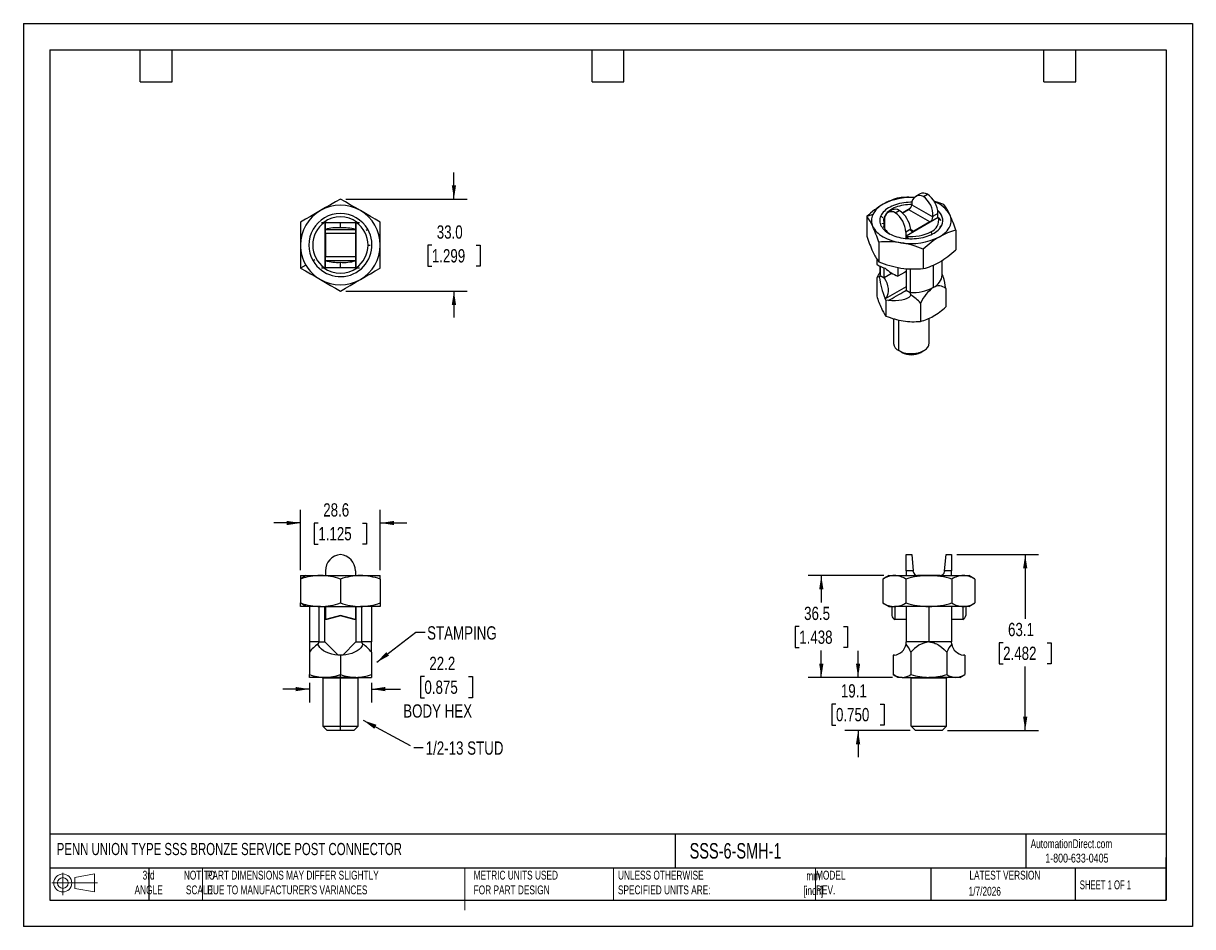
# Model space of a CAD drawing. Header units: millimetres. Extents: x 0 to 419, y 0 to 324.
import ezdxf

# ---------------------------------------------------------------- set-up
doc = ezdxf.new("R2010")
doc.units = ezdxf.units.MM
doc.header["$LTSCALE"] = 1.5
doc.linetypes.add('CENTERX2', pattern=[20.32, 12.7, -2.54, 2.54, -2.54])
doc.layers.add('DIMENSIONS', color=140, linetype='Continuous', lineweight=25)
doc.layers.add('TEXT', color=140, linetype='Continuous', lineweight=25)
doc.layers.add('SLD-DEFPOINTS', color=7, linetype='Continuous')
doc.styles.add('SLDTEXTSTYLE0', font='TXT', dxfattribs={"width": 0.7})
doc.styles.add('SLDTEXTSTYLE1', font='TXT', dxfattribs={"width": 0.65})
doc.styles.add('SLDTEXTSTYLE2', font='TXT', dxfattribs={"width": 0.75})
doc.dimstyles.new('SLDDIMSTYLE0', dxfattribs={"dimtxt": 4.7625, "dimasz": 4.953, "dimexe": 0, "dimexo": 0.0625, "dimgap": 1.190625, "dimtad": 0, "dimtih": 1, "dimtoh": 1, "dimdec": 1, "dimrnd": 1e-09, "dimzin": 12, "dimdsep": 46, "dimtxsty": 'SLDTEXTSTYLE2', "dimsah": 1, "dimcen": 0.09, "dimadec": 0, "dimazin": 3, "dimtfac": 1, "dimtdec": 1, "dimtmove": 0, "dimatfit": 0, "dimfxl": 0, "dimfrac": 2, "dimtolj": 1, "dimtzin": 12, "dimarcsym": 0})
doc.dimstyles.new('SLDDIMSTYLE1', dxfattribs={"dimtxt": 0.18, "dimasz": 4.953, "dimexe": 0, "dimexo": 0.0625, "dimgap": 0, "dimtad": 0, "dimtih": 1, "dimtoh": 1, "dimdec": 0, "dimrnd": 1e-09, "dimzin": 0, "dimdsep": 46, "dimtxsty": 'Standard', "dimsah": 1, "dimcen": 0.09, "dimadec": 0, "dimazin": 0, "dimtfac": 4.953, "dimtdec": 0, "dimtofl": 0, "dimtmove": 0, "dimatfit": 3, "dimfxl": 0, "dimfrac": 2, "dimtolj": 1, "dimtzin": 0, "dimarcsym": 0})
doc.dimstyles.new('SLDDIMSTYLE2', dxfattribs={"dimtxt": 4.7625, "dimasz": 4.953, "dimexe": 0, "dimexo": 0.0625, "dimgap": 1.190625, "dimtad": 0, "dimtih": 1, "dimtoh": 1, "dimdec": 1, "dimrnd": 1e-09, "dimzin": 4, "dimdsep": 46, "dimtxsty": 'SLDTEXTSTYLE2', "dimsah": 1, "dimcen": 0.09, "dimadec": 0, "dimazin": 1, "dimtfac": 1, "dimtdec": 1, "dimtmove": 0, "dimatfit": 0, "dimfxl": 0, "dimfrac": 2, "dimtolj": 1, "dimtzin": 12, "dimarcsym": 0})
doc.dimstyles.new('SLDDIMSTYLE3', dxfattribs={"dimtxt": 4.7625, "dimasz": 4.953, "dimexe": 0, "dimexo": 0.0625, "dimgap": 1.190625, "dimtad": 0, "dimtih": 1, "dimtoh": 1, "dimdec": 1, "dimrnd": 1e-09, "dimzin": 12, "dimdsep": 46, "dimtxsty": 'SLDTEXTSTYLE2', "dimsah": 1, "dimcen": 0.09, "dimadec": 0, "dimazin": 3, "dimtfac": 1, "dimtdec": 1, "dimtofl": 0, "dimtmove": 0, "dimatfit": 3, "dimfxl": 0, "dimfrac": 2, "dimtolj": 1, "dimtzin": 12, "dimarcsym": 0})

# ---------------------------------------------------------------- blocks, each defined once
blk = doc.blocks.new('Block11')
at = {"color": 7, "linetype": 'Continuous', "lineweight": 18}
for p, q in [((0, 4.32), (16.31, 4.32)), ((3.88, 7.97), (3.88, 0)), ((8.22, 6.25), (15.26, 7.55)), ((8.22, 2.39), (8.22, 6.25)), ((15.26, 7.55), (15.26, 1.1)), ((8.22, 2.39), (15.26, 1.1))]:
    blk.add_line(p, q, dxfattribs=at)
for radius in [3.23, 1.93]:
    blk.add_circle((3.88, 4.32), radius, dxfattribs=at)
blk = doc.blocks.new('Block12')
at = {"layer": 'SLD-DEFPOINTS'}
blk.add_blockref('Block11', (0, 0), dxfattribs=at)
blk = doc.blocks.new('_D')
at = {"layer": 'DIMENSIONS'}
for p, q in [((99.35, 127.79), (99.35, 149.48)), ((127.93, 127.79), (127.93, 149.48)), ((99.35, 144.72), (89.83, 144.72)), ((105.72, 144.68), (104.27, 144.68)), ((104.27, 144.68), (104.27, 137.12)), ((121.56, 144.68), (123.01, 144.68)), ((123.01, 144.68), (123.01, 137.12)), ((127.93, 144.72), (137.45, 144.72)), ((104.27, 137.12), (105.72, 137.12)), ((123.01, 137.12), (121.56, 137.12))]:
    blk.add_line(p, q, dxfattribs=at)
for points in [[(99.35, 144.72), (94.4, 145.48), (94.4, 143.96)], [(127.93, 144.72), (132.88, 143.96), (132.88, 145.48)]]:
    blk.add_solid(points, dxfattribs=at)
at = {"layer": 'DIMENSIONS', "char_height": 4.763, "attachment_point": 1, "style": 'SLDTEXTSTYLE2'}
for s, insert in [('28.6', (107.48, 151.79)), ('1.125', (105.72, 143.26))]:
    blk.add_mtext(s, dxfattribs=dict(at, insert=insert))
blk = doc.blocks.new('_D_1')
at = {"layer": 'DIMENSIONS'}
for p, q in [((143.75, 89.65), (142.3, 89.65)), ((142.3, 89.65), (142.3, 82.09)), ((159.59, 89.65), (161.04, 89.65)), ((161.04, 89.65), (161.04, 82.09)), ((102.53, 85.17), (93, 85.17)), ((102.53, 87.47), (102.53, 80.41)), ((124.75, 87.47), (124.75, 80.41)), ((124.75, 85.17), (135.2, 85.17)), ((142.3, 82.09), (143.75, 82.09)), ((161.04, 82.09), (159.59, 82.09))]:
    blk.add_line(p, q, dxfattribs=at)
for points in [[(102.53, 85.17), (97.57, 85.93), (97.57, 84.41)], [(124.75, 85.17), (129.7, 84.41), (129.7, 85.93)]]:
    blk.add_solid(points, dxfattribs=at)
at = {"layer": 'DIMENSIONS', "char_height": 4.763, "attachment_point": 1, "style": 'SLDTEXTSTYLE2'}
for s, insert in [('22.2', (145.51, 96.76)), ('0.875', (143.75, 88.23)), ('BODY HEX', (136.16, 79.7))]:
    blk.add_mtext(s, dxfattribs=dict(at, insert=insert))
blk = doc.blocks.new('_D_2')
at = {"layer": 'DIMENSIONS'}
for p, q in [((154.33, 260.86), (154.33, 270.38)), ((115.54, 260.86), (159.09, 260.86)), ((146.41, 244.32), (144.96, 244.32)), ((144.96, 244.32), (144.96, 236.76)), ((162.24, 244.32), (163.69, 244.32)), ((163.69, 244.32), (163.69, 236.76)), ((144.96, 236.76), (146.41, 236.76)), ((163.69, 236.76), (162.24, 236.76)), ((115.54, 227.86), (159.09, 227.86)), ((154.33, 227.86), (154.33, 218.34))]:
    blk.add_line(p, q, dxfattribs=at)
for points in [[(154.33, 260.86), (155.09, 265.81), (153.56, 265.81)], [(154.33, 227.86), (153.56, 222.91), (155.09, 222.91)]]:
    blk.add_solid(points, dxfattribs=at)
at = {"layer": 'DIMENSIONS', "char_height": 4.763, "attachment_point": 1, "style": 'SLDTEXTSTYLE2'}
for s, insert in [('33.0', (148.17, 251.43)), ('1.299', (146.41, 242.9))]:
    blk.add_mtext(s, dxfattribs=dict(at, insert=insert))
blk = doc.blocks.new('_D_3')
at = {"layer": 'DIMENSIONS'}
for p, q in [((299.19, 89.37), (299.19, 98.9)), ((311.56, 89.37), (294.42, 89.37)), ((291.27, 79.81), (289.82, 79.81)), ((289.82, 79.81), (289.82, 72.25)), ((307.1, 79.81), (308.55, 79.81)), ((308.55, 79.81), (308.55, 72.25)), ((289.82, 72.25), (291.27, 72.25)), ((308.55, 72.25), (307.1, 72.25)), ((317.91, 70.32), (294.42, 70.32)), ((299.19, 70.32), (299.19, 60.8))]:
    blk.add_line(p, q, dxfattribs=at)
for points in [[(299.19, 89.37), (299.95, 94.32), (298.42, 94.32)], [(299.19, 70.32), (298.42, 65.37), (299.95, 65.37)]]:
    blk.add_solid(points, dxfattribs=at)
at = {"layer": 'DIMENSIONS', "char_height": 4.763, "attachment_point": 1, "style": 'SLDTEXTSTYLE2'}
for s, insert in [('19.1', (293.03, 86.92)), ('0.750', (291.27, 78.39))]:
    blk.add_mtext(s, dxfattribs=dict(at, insert=insert))
blk = doc.blocks.new('_D_4')
at = {"layer": 'DIMENSIONS'}
for p, q in [((308.38, 125.88), (281.25, 125.88)), ((286.01, 125.88), (286.01, 116.19)), ((278.09, 107.59), (276.64, 107.59)), ((276.64, 107.59), (276.64, 100.03)), ((293.93, 107.59), (295.38, 107.59)), ((295.38, 107.59), (295.38, 100.03)), ((276.64, 100.03), (278.09, 100.03)), ((286.01, 89.37), (286.01, 99.06)), ((295.38, 100.03), (293.93, 100.03)), ((311.56, 89.37), (281.25, 89.37))]:
    blk.add_line(p, q, dxfattribs=at)
for points in [[(286.01, 125.88), (285.25, 120.93), (286.77, 120.93)], [(286.01, 89.37), (286.77, 94.32), (285.25, 94.32)]]:
    blk.add_solid(points, dxfattribs=at)
at = {"layer": 'DIMENSIONS', "char_height": 4.763, "attachment_point": 1, "style": 'SLDTEXTSTYLE2'}
for s, insert in [('36.5', (279.85, 114.7)), ('1.438', (278.09, 106.17))]:
    blk.add_mtext(s, dxfattribs=dict(at, insert=insert))
blk = doc.blocks.new('_D_5')
at = {"layer": 'DIMENSIONS'}
for p, q in [((334.64, 133.37), (363.86, 133.37)), ((359.1, 133.37), (359.1, 110.41)), ((351.18, 101.81), (349.73, 101.81)), ((349.73, 101.81), (349.73, 94.25)), ((367.01, 101.81), (368.46, 101.81)), ((368.46, 101.81), (368.46, 94.25)), ((349.73, 94.25), (351.18, 94.25)), ((359.1, 70.32), (359.1, 93.28)), ((368.46, 94.25), (367.01, 94.25)), ((331.24, 70.32), (363.86, 70.32))]:
    blk.add_line(p, q, dxfattribs=at)
for points in [[(359.1, 133.37), (358.33, 128.42), (359.86, 128.42)], [(359.1, 70.32), (359.86, 75.27), (358.33, 75.27)]]:
    blk.add_solid(points, dxfattribs=at)
at = {"layer": 'DIMENSIONS', "char_height": 4.763, "attachment_point": 1, "style": 'SLDTEXTSTYLE2'}
for s, insert in [('63.1', (352.94, 108.92)), ('2.482', (351.18, 100.39))]:
    blk.add_mtext(s, dxfattribs=dict(at, insert=insert))

msp = doc.modelspace()

# ---------------------------------------------------------------- linework, layer by layer
at = {"color": 7, "linetype": 'Continuous'}
for p, q in [((0, 323.85), (0, 0)), ((0, 323.85), (419.1, 323.85)), ((419.1, 323.85), (419.1, 0)), ((419.1, 0), (0, 0))]:
    msp.add_line(p, q, dxfattribs=at)
for p, q in [((321.45, 262.74), (319.92, 261.86)), ((322.61, 261.8), (324.03, 262.62)), ((311.44, 256.96), (309.92, 256.08)), ((311.25, 257.22), (310.76, 256.94)), ((312.5, 255.96), (313.92, 256.78)), ((317.86, 257.48), (315.05, 255.86)), ((317.38, 257.06), (315.15, 255.78)), ((324.96, 252.69), (317.38, 257.06)), ((318.47, 259.05), (318.45, 258.82)), ((318.45, 258.82), (326.03, 254.44)), ((327.82, 255.7), (326.05, 254.68)), ((327.82, 254.15), (327.82, 255.7)), ((106.82, 252.49), (107.95, 252.49)), ((107.95, 252.49), (108.08, 252.49)), ((108.08, 252.49), (108.3, 252.51)), ((108.08, 252.49), (108.08, 236.23)), ((108.28, 252.93), (108.28, 252.51)), ((108.28, 250), (108.28, 252.51)), ((108.28, 252.51), (113.64, 252.51)), ((113.64, 250.51), (113.64, 252.51)), ((113.64, 252.51), (119, 252.51)), ((118.98, 252.51), (119.2, 252.49)), ((119, 252.93), (119, 252.51)), ((119, 252.51), (119, 250)), ((119.2, 252.49), (119.2, 236.23)), ((119.2, 252.49), (119.33, 252.49)), ((119.33, 252.49), (120.46, 252.49)), ((304.47, 255.31), (302.33, 254.6)), ((302.33, 254.6), (302.33, 247.61)), ((308.01, 254.19), (307.34, 254.86)), ((307.7, 252.06), (308.5, 252.18)), ((308.5, 252.18), (308.59, 252.13)), ((308.71, 252.2), (308.59, 252.13)), ((308.59, 250.51), (308.59, 252.13)), ((308.71, 253.42), (308.71, 250.29)), ((327.95, 254.22), (316.46, 247.58)), ((324.96, 252.69), (319.16, 249.34)), ((326.05, 254.68), (326.03, 254.44)), ((327.95, 254.22), (328.04, 254.17)), ((328.04, 254.17), (328.84, 253.13)), ((328.52, 251.02), (329.19, 251.48)), ((108.28, 250), (108.28, 249.98)), ((108.28, 249.98), (119, 249.98)), ((108.28, 248.46), (108.28, 249.98)), ((119, 248.46), (108.28, 248.46)), ((108.28, 248.46), (108.28, 240.26)), ((119, 250), (119, 249.98)), ((119, 249.98), (119, 248.46)), ((119, 248.46), (119, 240.26)), ((122.83, 249.67), (123.43, 250.02)), ((318.07, 250.07), (316.29, 249.05)), ((316.29, 249.05), (316.29, 246.74)), ((316.46, 247.58), (316.55, 247.53)), ((316.46, 247.58), (316.46, 246.73)), ((316.55, 247.53), (317.2, 246.68)), ((318.09, 249.86), (318.07, 250.07)), ((318.08, 249.97), (319.16, 249.34)), ((325.29, 249.12), (325.77, 248.29)), ((334.2, 249.67), (334.2, 242.68)), ((123.56, 244.36), (124.25, 244.36)), ((306.6, 245.4), (306.6, 238.41)), ((104.44, 239.05), (103.84, 238.71)), ((108.28, 240.26), (119, 240.26)), ((108.28, 238.75), (108.28, 240.26)), ((119, 240.26), (119, 238.75)), ((305.88, 239.4), (305.88, 237.56)), ((322.54, 242.93), (322.54, 235.94)), ((329.38, 233.73), (329.38, 238.9)), ((101.26, 237.22), (99.35, 236.11)), ((106.82, 236.23), (107.95, 236.23)), ((107.95, 236.23), (108.08, 236.23)), ((108.08, 236.23), (108.3, 236.22)), ((108.28, 238.75), (108.28, 238.72)), ((119, 238.75), (108.28, 238.75)), ((108.28, 236.21), (108.28, 238.72)), ((113.64, 236.21), (108.28, 236.21)), ((108.28, 236.21), (108.28, 235.79)), ((113.64, 236.21), (113.64, 238.22)), ((119, 236.21), (113.64, 236.21)), ((118.99, 236.22), (119.2, 236.23)), ((119, 238.75), (119, 238.72)), ((119, 238.72), (119, 236.21)), ((119, 236.21), (119, 235.79)), ((119.2, 236.23), (119.33, 236.23)), ((119.33, 236.23), (120.46, 236.23)), ((307.16, 234.82), (306.62, 233.93)), ((307.16, 236.72), (307.16, 233.73)), ((307.16, 233.5), (307.16, 236.72)), ((308.59, 232.68), (308.59, 236.18)), ((313.46, 236.34), (313.46, 233.18)), ((316.46, 234.91), (315.89, 234.58)), ((316.46, 235.91), (316.46, 228.14)), ((317.88, 235.81), (317.88, 227.32)), ((326.13, 237.14), (326.13, 229.19)), ((305.87, 232.64), (305.87, 226.09)), ((307.16, 233.5), (306.79, 233.03)), ((307.16, 233.5), (307.16, 233.73)), ((307.16, 233.5), (308.59, 232.68)), ((311.37, 234.29), (308.59, 232.68)), ((314.76, 233.93), (313.46, 233.18)), ((315.89, 234.58), (314.76, 233.93)), ((329.74, 233.16), (329.38, 233.95)), ((316.46, 229.45), (308.96, 225.12)), ((316.46, 228.14), (317.88, 227.32)), ((318.16, 226.47), (317.88, 227.32)), ((330.66, 228.8), (330.66, 222.25)), ((308.96, 225.12), (308.95, 225.16)), ((309.2, 224.6), (308.96, 225.12)), ((309.2, 224.6), (309.2, 218.93)), ((310.09, 224.46), (309.2, 224.6)), ((310.12, 224.48), (310.09, 224.46)), ((321.59, 223.56), (321.59, 217.01)), ((311.92, 217.98), (311.92, 209.1)), ((324.62, 209.1), (324.62, 218.06)), ((313.78, 206.51), (313.78, 217.47)), ((314.9, 205.86), (313.78, 206.51)), ((321.64, 205.86), (322.76, 206.51)), ((316.42, 127.59), (316.42, 133.37)), ((316.42, 133.37), (318.43, 133.37)), ((318.43, 133.37), (318.94, 127.59)), ((330.22, 127.59), (330.72, 133.37)), ((330.72, 133.37), (332.73, 133.37)), ((332.73, 133.37), (332.73, 127.59)), ((101.26, 125.88), (99.35, 124.61)), ((99.35, 125.88), (101.26, 125.88)), ((101.26, 125.88), (106.49, 125.88)), ((106.49, 125.88), (120.78, 125.88)), ((108.28, 127.59), (108.28, 125.88)), ((119, 127.59), (119, 125.88)), ((120.78, 125.88), (127.93, 125.88)), ((310.29, 125.88), (308.07, 124.6)), ((310.29, 125.88), (312.2, 125.88)), ((312.2, 125.88), (324.58, 125.88)), ((316.42, 127.59), (316.42, 125.9)), ((318.94, 127.59), (316.42, 127.59)), ((318.96, 127.31), (318.94, 127.59)), ((328.67, 125.92), (320.48, 125.92)), ((324.58, 125.88), (336.95, 125.88)), ((330.22, 127.59), (330.19, 127.31)), ((332.73, 127.59), (330.22, 127.59)), ((332.73, 125.9), (332.73, 127.59)), ((336.95, 125.88), (338.86, 125.88)), ((341.08, 124.6), (338.86, 125.88)), ((99.35, 124.61), (99.35, 116.05)), ((113.64, 124.61), (113.64, 116.05)), ((127.93, 124.61), (127.93, 116.05)), ((308.08, 124.61), (308.08, 116.05)), ((316.33, 124.61), (316.33, 116.05)), ((332.83, 124.61), (332.83, 116.05)), ((341.07, 124.61), (341.07, 116.05)), ((101.26, 114.77), (99.35, 116.05)), ((99.35, 114.77), (99.35, 116.05)), ((101.26, 114.77), (99.35, 114.77)), ((106.49, 114.77), (101.26, 114.77)), ((102.53, 114.77), (102.53, 102.07)), ((106.06, 102.07), (106.06, 114.77)), ((106.49, 114.77), (120.78, 114.77)), ((108.08, 102.07), (108.08, 114.77)), ((108.28, 114.77), (108.28, 110.16)), ((119, 114.77), (119, 110.16)), ((119.2, 114.77), (119.2, 102.07)), ((127.93, 114.77), (120.78, 114.77)), ((121.22, 114.77), (121.22, 102.07)), ((124.75, 114.77), (124.75, 102.07)), ((127.93, 116.05), (127.93, 114.77)), ((308.08, 116.05), (310.29, 114.77)), ((310.29, 114.77), (312.2, 114.77)), ((311.29, 114.77), (311.29, 111.6)), ((324.58, 114.77), (312.2, 114.77)), ((312.42, 114.77), (312.42, 110.16)), ((316.45, 114.77), (316.45, 102.07)), ((336.95, 114.77), (324.58, 114.77)), ((324.58, 114.77), (324.58, 102.07)), ((332.7, 114.77), (332.7, 102.07)), ((336.73, 114.77), (336.73, 110.16)), ((338.86, 114.77), (336.95, 114.77)), ((337.86, 114.77), (337.86, 111.6)), ((338.86, 114.77), (341.08, 116.05)), ((113.64, 111.6), (108.28, 110.16)), ((108.77, 110.16), (108.28, 110.16)), ((113.64, 111.46), (108.77, 110.16)), ((119, 110.16), (113.64, 111.6)), ((118.51, 110.16), (113.64, 111.46)), ((119, 110.16), (118.51, 110.16)), ((314.26, 110.16), (312.42, 110.16)), ((315.85, 110.16), (314.26, 110.16)), ((316.45, 110.16), (315.85, 110.16)), ((333.31, 110.16), (332.7, 110.16)), ((334.9, 110.16), (333.31, 110.16)), ((336.73, 110.16), (334.9, 110.16)), ((106.06, 102.07), (102.53, 102.07)), ((106.06, 102.07), (105.6, 101.29)), ((106.06, 102.07), (108.08, 102.07)), ((108.08, 102.07), (112.81, 97.34)), ((114.47, 97.34), (119.2, 102.07)), ((119.2, 102.07), (121.22, 102.07)), ((121.67, 101.29), (121.22, 102.07)), ((124.75, 102.07), (121.22, 102.07)), ((316.38, 101.29), (316.45, 102.07)), ((324.58, 102.07), (316.45, 102.07)), ((332.7, 102.07), (324.58, 102.07)), ((332.77, 101.29), (332.7, 102.07)), ((102.53, 98.38), (102.53, 90.36)), ((112.84, 97.31), (112.81, 97.34)), ((113.64, 97.31), (112.84, 97.31)), ((113.64, 97.31), (113.64, 90.36)), ((114.44, 97.31), (113.64, 97.31)), ((114.47, 97.34), (114.44, 97.31)), ((124.75, 98.38), (124.75, 90.36)), ((311.74, 97.31), (311.74, 90.36)), ((312.21, 97.31), (311.74, 97.31)), ((312.22, 97.34), (312.21, 97.31)), ((318.16, 98.38), (318.16, 90.36)), ((330.99, 98.38), (330.99, 90.36)), ((336.95, 97.31), (336.93, 97.34)), ((337.41, 97.31), (336.95, 97.31)), ((337.41, 97.31), (337.41, 90.36)), ((102.53, 89.37), (102.53, 90.36)), ((108.08, 89.37), (102.53, 89.37)), ((107.29, 89.12), (107.29, 71.91)), ((113.64, 89.12), (107.29, 89.12)), ((113.64, 89.37), (108.08, 89.37)), ((113.64, 89.37), (113.64, 90.36)), ((119.19, 89.37), (113.64, 89.37)), ((113.64, 89.37), (113.64, 89.12)), ((113.64, 71.91), (113.64, 89.12)), ((119.99, 89.12), (113.64, 89.12)), ((119.19, 89.37), (124.75, 89.37)), ((119.99, 71.91), (119.99, 89.12)), ((124.75, 90.36), (124.75, 89.37)), ((313.46, 89.37), (311.74, 90.36)), ((314.95, 89.37), (313.46, 89.37)), ((314.95, 89.37), (324.58, 89.37)), ((330.93, 89.12), (318.23, 89.12)), ((318.23, 71.91), (318.23, 89.12)), ((334.2, 89.37), (324.58, 89.37)), ((330.93, 71.91), (330.93, 89.12)), ((335.69, 89.37), (334.2, 89.37)), ((335.69, 89.37), (337.41, 90.37)), ((107.29, 71.91), (108.88, 70.32)), ((107.29, 71.91), (113.64, 71.91)), ((113.64, 70.32), (113.64, 71.91)), ((113.64, 71.91), (119.99, 71.91)), ((118.4, 70.32), (119.99, 71.91)), ((319.81, 70.32), (318.23, 71.91)), ((318.23, 71.91), (330.93, 71.91)), ((329.34, 70.32), (330.93, 71.91)), ((113.64, 70.32), (108.88, 70.32)), ((118.4, 70.32), (113.64, 70.32)), ((329.34, 70.32), (319.81, 70.32))]:
    msp.add_line(p, q)
at = {"color": 140, "linetype": 'Continuous', "lineweight": 18}
for p, q in [((64.26, 20.95), (64.26, 9.52)), ((158.23, 20.95), (158.23, 9.52)), ((158.23, 17.39), (158.23, 5.96)), ((211.5, 20.95), (211.5, 9.52)), ((283.95, 20.95), (283.95, 9.52))]:
    msp.add_line(p, q, dxfattribs=at)
at = {"flags": 128}
for points in [[(113.64, 260.86), (111.85, 259.83), (110.12, 258.83), (108.32, 257.79), (106.49, 256.73)], [(120.78, 256.73), (118.96, 257.78), (117.17, 258.82), (115.43, 259.83), (113.64, 260.86)], [(329.94, 258.87), (327.95, 259.61), (326.39, 260.11)], [(106.49, 256.73), (104.68, 255.69), (102.88, 254.65), (101.14, 253.64), (99.35, 252.61)], [(127.93, 252.61), (126.13, 253.64), (124.39, 254.65), (122.6, 255.69), (120.78, 256.73)], [(318.56, 259.7), (318, 259.7), (317.19, 259.67), (316.39, 259.61), (315.6, 259.52), (314.83, 259.39), (314.07, 259.23), (313.33, 259.05), (312.61, 258.83), (311.93, 258.58), (311.28, 258.31), (310.66, 258), (310.08, 257.68), (309.55, 257.33), (309.06, 256.96), (308.61, 256.57), (308.22, 256.17), (307.87, 255.74), (307.58, 255.31), (307.34, 254.86)], [(318.46, 258.9), (317.72, 258.89), (316.96, 258.85), (316.21, 258.78), (315.47, 258.67), (314.75, 258.53), (314.05, 258.36), (313.37, 258.15), (312.72, 257.92), (312.11, 257.66), (311.53, 257.38), (310.99, 257.06), (310.49, 256.73), (310.04, 256.38), (309.64, 256), (309.29, 255.61), (308.99, 255.21), (308.75, 254.79), (308.56, 254.36), (308.43, 253.93), (308.36, 253.49), (308.35, 253.05), (308.39, 252.61), (308.5, 252.18)], [(99.35, 252.61), (99.35, 250.54), (99.35, 248.53), (99.35, 246.46), (99.35, 244.36)], [(127.93, 244.36), (127.93, 246.46), (127.93, 248.53), (127.93, 250.54), (127.93, 252.61)], [(307.34, 254.86), (307.16, 254.41), (307.04, 253.95), (306.97, 253.48), (306.96, 253.02), (307.01, 252.55), (307.11, 252.09), (307.28, 251.63), (307.5, 251.18), (307.77, 250.75), (308.1, 250.32), (308.47, 249.91), (308.9, 249.51), (309.38, 249.14), (309.9, 248.78), (310.46, 248.45), (311.07, 248.14), (311.71, 247.85), (312.38, 247.6), (313.09, 247.37), (313.82, 247.17), (314.57, 247), (315.34, 246.87), (316.13, 246.76), (316.93, 246.69), (317.73, 246.65), (318.54, 246.65), (319.34, 246.67), (320.15, 246.73), (320.94, 246.83), (321.71, 246.95), (322.47, 247.11), (323.21, 247.3), (323.92, 247.52), (324.61, 247.77), (325.26, 248.04), (325.88, 248.34), (326.46, 248.67), (326.99, 249.02), (327.48, 249.39), (327.93, 249.77), (328.32, 250.18), (328.67, 250.6), (328.96, 251.04), (329.19, 251.48)], [(328.37, 247.34), (329.01, 247.73), (329.6, 248.15), (330.15, 248.59), (330.64, 249.05), (331.08, 249.53), (331.47, 250.02), (331.8, 250.52), (332.07, 251.04), (332.28, 251.56), (332.43, 252.1), (332.53, 252.63), (332.56, 253.17), (332.53, 253.71), (332.43, 254.25), (332.28, 254.78), (332.07, 255.31)], [(304.47, 251.04), (304.74, 250.52), (305.07, 250.02), (305.46, 249.53), (305.9, 249.05), (306.39, 248.59), (306.93, 248.15), (307.53, 247.73), (308.17, 247.34), (308.85, 246.97), (309.57, 246.63), (310.33, 246.32), (311.13, 246.03), (311.95, 245.78), (312.8, 245.55), (313.68, 245.36), (314.57, 245.21)], [(319.16, 249.34), (318.96, 249.25), (318.77, 249.2), (318.59, 249.2), (318.43, 249.25), (318.3, 249.34), (318.2, 249.48), (318.12, 249.65), (318.09, 249.86)], [(99.35, 244.36), (99.35, 242.26), (99.35, 240.19), (99.35, 238.18), (99.35, 236.11)], [(127.93, 236.11), (127.93, 238.18), (127.93, 240.19), (127.93, 242.27), (127.93, 244.36)], [(99.35, 236.11), (101.14, 235.08), (102.89, 234.07), (104.68, 233.04), (106.49, 231.99)], [(120.78, 231.99), (122.6, 233.04), (124.39, 234.07), (126.13, 235.08), (127.93, 236.11)], [(106.49, 231.99), (108.31, 230.94), (110.11, 229.9), (111.85, 228.9), (113.64, 227.86)], [(113.64, 227.86), (115.42, 228.89), (117.16, 229.9), (118.96, 230.93), (120.78, 231.99)], [(306.62, 233.93), (306.56, 233.83), (305.87, 232.64)], [(305.87, 232.64), (306.11, 232.88), (306.34, 233.03), (306.57, 233.08), (306.79, 233.03)], [(308.59, 232.68), (309.06, 231.77), (309.46, 230.79), (309.76, 229.77), (309.94, 228.76), (309.98, 227.8), (309.89, 226.94), (309.67, 226.21), (309.35, 225.61), (308.95, 225.16)], [(310.12, 224.48), (310.73, 224.83), (311.42, 225.23), (312.18, 225.67), (312.98, 226.13), (313.79, 226.6), (314.56, 227.05), (315.28, 227.46), (315.91, 227.83), (316.46, 228.14)], [(318.16, 226.47), (317.87, 225.99), (317.39, 225.55), (316.72, 225.16), (315.87, 224.83), (314.86, 224.59), (313.76, 224.44), (312.57, 224.37), (311.35, 224.39), (310.12, 224.48)], [(313.78, 206.51), (314.23, 206.27), (314.71, 206.06), (315.23, 205.88), (315.77, 205.73), (316.34, 205.61), (316.92, 205.52), (317.52, 205.46), (318.12, 205.44), (318.72, 205.44), (319.32, 205.49), (319.91, 205.56), (320.49, 205.67), (321.04, 205.8), (321.57, 205.97), (322.07, 206.17), (322.54, 206.39), (322.97, 206.63), (323.35, 206.9), (323.69, 207.19), (323.98, 207.5), (324.22, 207.82), (324.4, 208.15), (324.53, 208.49), (324.6, 208.84), (324.62, 209.1)], [(99.35, 125.88), (99.35, 125.79), (99.35, 125.54), (99.35, 125.14), (99.35, 124.61)], [(127.93, 124.61), (127.93, 125.14), (127.93, 125.54), (127.93, 125.8), (127.93, 125.88)], [(102.53, 102.07), (102.53, 102.03), (102.53, 101.92), (102.53, 101.74), (102.53, 101.57), (102.53, 101.37), (102.53, 101.14), (102.53, 100.87), (102.53, 100.19), (102.53, 99.36), (102.53, 98.38)], [(112.81, 97.34), (111.69, 97.46), (110.57, 97.67), (109.49, 97.99), (108.49, 98.4), (107.6, 98.89), (106.86, 99.45), (106.28, 100.04), (105.86, 100.67), (105.6, 101.29)], [(121.67, 101.29), (121.41, 100.65), (120.98, 100.02), (120.38, 99.41), (119.62, 98.86), (118.72, 98.37), (117.73, 97.97), (116.66, 97.66), (115.57, 97.45), (114.47, 97.34)], [(124.75, 98.38), (124.75, 98.89), (124.75, 99.36), (124.75, 99.79), (124.75, 100.19), (124.75, 100.55), (124.75, 100.87), (124.75, 101.22), (124.75, 101.51), (124.75, 101.74), (124.75, 101.99), (124.75, 102.07)], [(324.58, 102.07), (325.2, 102.03), (325.83, 101.92), (326.45, 101.73), (326.87, 101.57), (327.3, 101.37), (327.72, 101.13), (328.15, 100.87), (329.08, 100.19), (330.03, 99.36), (330.99, 98.38)]]:
    msp.add_lwpolyline(points, dxfattribs=at)
for centre, radius, start, end in [((318.02, 240.27), 21.17, 86.3575, 117.7462), ((319.05, 240.17), 21.75, 103.436, 120.0329), ((317.16, 229.41), 32.08, 86.014, 95.654), ((321.29, 259.3), 2.83, 62.0283, 184.9498), ((322.63, 260.31), 2.7, 58.6777, 116.0199), ((317.66, 255.02), 8.39, 357.6299, 53.8386), ((318.86, 255.28), 8.98, 2.6794, 54.7837), ((323.12, 250.15), 10.33, 29.9414, 70.7052), ((113.64, 244.36), 14.29, 120, 180), ((113.64, 244.36), 11.31, 30, 210), ((113.64, 244.36), 14.29, 60, 120), ((113.64, 244.36), 14.29, 0, 60), ((325.8, 229.62), 34.27, 120.9628, 133.2107), ((312.23, 251.24), 8.77, 117.6449, 152.3489), ((311.18, 253.84), 2.5, 57.9371, 189.6736), ((312.55, 254.72), 2.48, 56.2099, 116.2085), ((307.31, 248.62), 9, 2.7469, 54.7162), ((308.46, 248.76), 9.7, 7.7583, 55.7133), ((316.09, 259.05), 2.37, 302.8009, 354.311), ((325.14, 253.19), 4.4, 337.1132, 53.9128), ((316.55, 248.42), 16.98, 23.9485, 37.9869), ((113.64, 244.36), 9.92, 124.9952, 235.0048), ((113.64, 244.36), 10.11, 53.6792, 126.3596), ((113.64, 244.36), 9.92, 0, 55.0048), ((288.97, 244.16), 16.96, 23.9398, 37.9956), ((308.93, 253.17), 4.95, 154.4428, 205.5572), ((323.67, 254.68), 2.37, 302.8009, 354.311), ((323.6, 253.32), 4.52, 291.8637, 10.859), ((284.29, 234), 52.32, 17.423, 24.0329), ((113.64, 244.36), 11.31, 210, 30), ((112.31, 235.94), 14.63, 84.7956, 105.9974), ((114.83, 234.46), 16.09, 74.974, 94.233), ((351.54, 263), 51.56, 197.3747, 204.0812), ((256.83, 229.79), 52.16, 17.413, 24.0428), ((313.38, 252.97), 5.37, 197.8461, 240.2603), ((318.29, 266.82), 21.93, 260.2289, 297.3572), ((318.35, 262.41), 14.99, 263.0765, 297.5525), ((345.98, 217.98), 34.23, 120.9562, 133.2173), ((339.25, 228.52), 21.74, 103.4301, 120.0388), ((113.64, 244.36), 14.29, 180, 210), ((113.64, 244.36), 9.92, 304.9952, 0), ((113.64, 244.36), 14.29, 300, 0), ((309.82, 213.03), 32.53, 81.5929, 95.6679), ((308.59, 209.17), 36.53, 67.5553, 80.581), ((319.98, 248.85), 16.98, 203.948, 217.9874), ((310.75, 267.65), 34.26, 300.961, 313.2125), ((113.64, 244.36), 14.29, 210, 240), ((113.64, 244.36), 10.11, 233.6792, 306.3596), ((112.45, 254.26), 16.09, 254.974, 274.233), ((114.97, 252.79), 14.63, 264.7956, 285.9974), ((310.37, 242.88), 6.96, 229.8689, 257.6034), ((320.5, 272), 36.36, 247.5252, 260.6111), ((320.41, 249.25), 17.5, 228.7898, 246.6285), ((319.33, 268.56), 32.77, 261.6459, 275.6149), ((317.47, 257.14), 21.8, 283.4529, 300.0161), ((113.64, 244.36), 14.29, 240, 300), ((334.86, 236.48), 28.27, 187.0129, 203.6012), ((323.76, 234.32), 5.65, 294.7285, 353.9513), ((270.2, 218.31), 61.37, 9.8413, 13.9983), ((318.5, 243.65), 16.34, 267.8105, 297.8079), ((308.78, 211.91), 17.32, 42.2875, 57.2011), ((335.29, 217.17), 15.12, 127.2976, 154.9711), ((328.11, 225.68), 4.03, 50.6668, 119.4728), ((344.66, 238.25), 40.65, 197.4193, 204.0365), ((312.42, 241.67), 26.64, 300.9601, 313.2134), ((319.61, 227.07), 13.22, 203.9555, 217.9799), ((320.05, 245.21), 28.44, 247.5614, 260.5749), ((317.65, 233.5), 16.95, 283.4531, 300.0158), ((319.09, 242.22), 25.33, 261.6011, 275.6597), ((315.08, 209.4), 3.17, 185.4994, 245.8208), ((318.27, 212.32), 7.28, 242.4573, 297.5481), ((114.08, 127.59), 5.8, 94.3924, 180), ((113.19, 127.59), 5.8, 0, 85.6076), ((106.82, 103.45), 22.44, 90.8228, 109.4333), ((106.17, 103.45), 22.44, 70.5654, 89.1785), ((121.1, 103.44), 22.44, 90.8236, 109.4325), ((120.46, 103.44), 22.44, 70.567, 89.1768), ((312.51, 117.6), 8.28, 92.0884, 122.2958), ((311.9, 117.61), 8.28, 57.6942, 87.9215), ((324.92, 96.37), 29.52, 90.6661, 106.9218), ((320.48, 127.45), 1.52, 185, 270), ((324.23, 96.37), 29.52, 73.078, 89.334), ((328.67, 127.45), 1.52, 270, 355), ((337.25, 117.61), 8.28, 92.0776, 122.3066), ((336.65, 117.61), 8.28, 57.6992, 87.9165), ((106.8, 137.12), 22.35, 250.5287, 269.2152), ((106.17, 137.22), 22.45, 270.8262, 289.43), ((121.09, 137.11), 22.34, 250.5259, 269.2179), ((120.42, 137.42), 22.65, 270.9095, 289.3467), ((312.49, 122.99), 8.23, 237.5929, 268.0228), ((311.87, 123.15), 8.39, 272.2803, 302.104), ((324.9, 144.18), 29.41, 253.0485, 269.3636), ((324.23, 144.3), 29.53, 270.6696, 286.9183), ((337.23, 122.99), 8.23, 237.5936, 268.0221), ((336.65, 123.05), 8.28, 272.0852, 302.2991), ((313.13, 111.88), 1.86, 188.8239, 247.5282), ((335.94, 111.95), 1.95, 293.9498, 349.6981), ((112.8, 90.6), 12.89, 123.9376, 142.8413), ((114.24, 90.34), 13.24, 37.4077, 55.8134), ((311.69, 102.07), 4.76, 276.4919, 350.5934), ((307.17, 93.67), 11.96, 23.2236, 39.6059), ((325.81, 92.5), 9.65, 97.3261, 142.4389), ((341.59, 93.91), 11.5, 140.0653, 157.1052), ((337.47, 102.07), 4.76, 189.4066, 263.5081), ((108.33, 106.83), 17.47, 250.573, 269.1709), ((107.03, 89.12), 0.254, 0, 90), ((107.83, 106.84), 17.47, 270.8299, 289.4263), ((119.45, 106.83), 17.47, 250.573, 269.1709), ((118.94, 106.84), 17.47, 270.8299, 289.4263), ((120.24, 89.12), 0.254, 90, 180), ((315.19, 95.81), 6.44, 237.7033, 267.9124), ((314.72, 95.81), 6.44, 272.0895, 302.2948), ((317.97, 89.12), 0.254, 0, 90), ((324.83, 112.25), 22.88, 253.0504, 269.3616), ((324.31, 112.34), 22.97, 270.671, 286.917), ((331.18, 89.12), 0.254, 90, 180), ((334.44, 95.81), 6.44, 237.7033, 267.9124), ((333.97, 95.81), 6.44, 272.0895, 302.2948)]:
    msp.add_arc(centre, radius, start, end)
at = {"layer": 'TEXT'}
for p, q in [((9.52, 314.32), (409.57, 314.32)), ((9.52, 314.32), (9.52, 9.52)), ((41.91, 302.89), (41.91, 314.32)), ((53.34, 302.89), (53.34, 314.32)), ((203.83, 302.89), (203.83, 314.32)), ((215.26, 302.89), (215.26, 314.32)), ((365.76, 302.89), (365.76, 314.32)), ((377.19, 302.89), (377.19, 314.32)), ((409.57, 314.32), (409.57, 9.52)), ((41.91, 302.89), (53.34, 302.89)), ((203.83, 302.89), (215.26, 302.89)), ((365.76, 302.89), (377.19, 302.89)), ((409.57, 33.19), (9.52, 33.19)), ((233.64, 33.19), (233.64, 20.95)), ((359.36, 33.19), (359.36, 20.95)), ((409.57, 9.52), (409.57, 24.77)), ((409.57, 20.95), (9.52, 20.95)), ((45, 20.95), (45, 9.52)), ((325.22, 20.95), (325.22, 9.52)), ((377.02, 20.95), (377.02, 9.52)), ((9.52, 9.52), (409.57, 9.52))]:
    msp.add_line(p, q, dxfattribs=at)

# ---------------------------------------------------------------- block references
at = {"layer": 'SLD-DEFPOINTS'}
msp.add_blockref('Block12', (10.26, 11.33), dxfattribs=at)

# ---------------------------------------------------------------- texts
at = {"layer": 'TEXT', "linetype": 'CENTERX2', "lineweight": 18}
for s, insert, char_height, attachment_point, style in [('STAMPING', (144.72, 107.7), 4.763, 1, 'SLDTEXTSTYLE2'), ('1/2-13 STUD', (144.21, 66.41), 4.7625, 1, 'SLDTEXTSTYLE2'), ('PENN UNION TYPE SSS BRONZE SERVICE POST CONNECTOR', (11.95, 30.01), 4.3656, 1, 'SLDTEXTSTYLE0'), ('SSS-6-SMH-1', (238.81, 29.96), 5.5562, 1, 'SLDTEXTSTYLE0'), ('AutomationDirect.com', (361.04, 31.31), 3.175, 1, 'SLDTEXTSTYLE0'), ('1-800-633-0405', (366.29, 26.16), 3.175, 1, 'SLDTEXTSTYLE2'), ('3rd^JANGLE', (44.9, 20.05), 3.175, 2, 'SLDTEXTSTYLE0'), ('NOT TO^JSCALE', (63.14, 20.05), 3.175, 2, 'SLDTEXTSTYLE0'), ("PART DIMENSIONS MAY DIFFER SLIGHTLY ^JDUE TO MANUFACTURER'S VARIANCES", (65.78, 20.05), 3.175, 1, 'SLDTEXTSTYLE0'), ('METRIC UNITS USED ^JFOR PART DESIGN', (161.41, 20.05), 3.175, 1, 'SLDTEXTSTYLE0'), ('UNLESS OTHERWISE ^JSPECIFIED UNITS ARE:', (213.12, 20.05), 3.175, 1, 'SLDTEXTSTYLE0'), ('mm^J[inch]', (283.11, 19.8), 3.175, 2, 'SLDTEXTSTYLE0'), ('MODEL ^JREV.', (284.11, 20.05), 3.175, 1, 'SLDTEXTSTYLE0'), ('LATEST VERSION', (351.83, 20.05), 3.175, 2, 'SLDTEXTSTYLE0'), ('1/7/2026', (344.61, 14.28), 3.175, 2, 'SLDTEXTSTYLE0'), ('SHEET 1 OF 1', (378.66, 16.58), 3.175, 1, 'SLDTEXTSTYLE1')]:
    msp.add_mtext(s, dxfattribs=dict(at, insert=insert, char_height=char_height, attachment_point=attachment_point, style=style))

# ---------------------------------------------------------------- dimensions: what is measured, and where the dimension line sits
at = {"layer": 'DIMENSIONS'}
for base, p1, p2, dimstyle, picture, middle in [((154.33, 227.86), (113.64, 260.86), (113.64, 227.86), 'SLDDIMSTYLE2', '_D_2', (154.33, 244.36)), ((359.0962, 133.3721), (329.3391, 70.3209), (332.73, 133.3721), 'SLDDIMSTYLE3', '_D_5', (359.0962, 101.8465)), ((286.01, 125.88), (313.46, 89.37), (310.29, 125.88), 'SLDDIMSTYLE3', '_D_4', (286.01, 107.63)), ((299.18531803, 89.3709254), (319.81410213, 70.3209254), (313.46410213, 89.3709254), 'SLDDIMSTYLE0', '_D_3', (299.18531803, 79.8459254))]:
    dim = msp.add_linear_dim(base=base, p1=p1, p2=p2, angle=90, dimstyle=dimstyle, dxfattribs=at)
    dim.commit()
    dim.dimension.update_dxf_attribs({"geometry": picture, "text_midpoint": middle, "dimtype": 160})
dim = msp.add_linear_dim(base=(127.93, 144.72), p1=(99.35, 125.88), p2=(127.93, 125.88), dimstyle='SLDDIMSTYLE0', dxfattribs=at)
dim.commit()
dim.dimension.update_dxf_attribs({"geometry": '_D', "text_midpoint": (113.64, 144.72), "dimtype": 160})
dim = msp.add_linear_dim(base=(124.75, 85.17), p1=(102.53, 89.37), p2=(124.75, 89.37), text='<>\\PBODY HEX', dimstyle='SLDDIMSTYLE0', dxfattribs=at)
dim.commit()
dim.dimension.update_dxf_attribs({"geometry": '_D_1', "text_midpoint": (151.67, 85.17), "dimtype": 160})

# ---------------------------------------------------------------- leaders
at = {"layer": 'TEXT', "linetype": 'CENTERX2', "lineweight": 18}
for points in [[(126.66, 94.77), (140.62, 105.58), (143.96, 105.58)], [(121.82, 73.99), (139.98, 64.23), (143.32, 64.23)]]:
    msp.add_leader(points, dimstyle='SLDDIMSTYLE1', dxfattribs=at)

doc.saveas('drawing.dxf')
